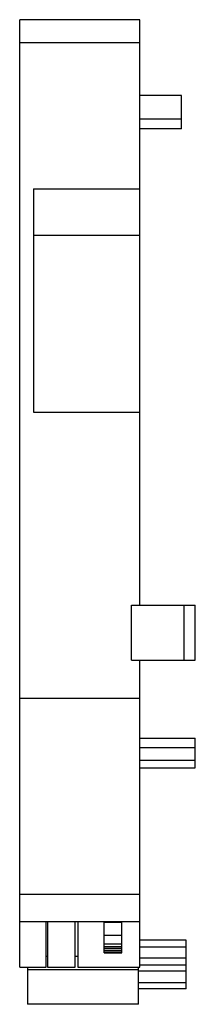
# Model space of a CAD drawing. Header units: millimetres. Extents: x 23.3 to 36, y 6.2 to 77.7.
import ezdxf

# ---------------------------------------------------------------- set-up
doc = ezdxf.new("R2010")
doc.units = ezdxf.units.MM
doc.header["$LTSCALE"] = 5.439501
doc.layers.get('0').update_dxf_attribs({"linetype": 'CONTINUOUS'})

msp = doc.modelspace()

# ---------------------------------------------------------------- linework, layer by layer
at = {"color": 7, "linetype": 'Continuous'}
for p, q in [((23.252, 8.876), (23.252, 77.676)), ((31.952, 77.676), (23.252, 77.676)), ((31.952, 35.156), (31.952, 77.676)), ((31.952, 75.986), (23.252, 75.986)), ((34.952, 72.176), (31.952, 72.176)), ((34.952, 69.755), (34.952, 72.176)), ((34.952, 70.446), (31.952, 70.446)), ((34.952, 69.755), (31.952, 69.755)), ((24.252, 65.406), (24.252, 49.176)), ((24.252, 65.406), (31.952, 65.406)), ((24.252, 62.026), (31.952, 62.026)), ((24.252, 49.176), (31.952, 49.176)), ((31.352, 35.156), (35.956, 35.156)), ((31.352, 31.176), (31.352, 35.156)), ((35.162, 31.176), (35.162, 35.156)), ((35.956, 31.176), (35.956, 35.156)), ((31.352, 31.176), (35.956, 31.176)), ((31.952, 8.876), (31.952, 31.176)), ((31.952, 28.376), (23.252, 28.376)), ((31.952, 25.516), (35.952, 25.516)), ((35.952, 23.356), (35.952, 25.516)), ((35.952, 24.805), (31.952, 24.805)), ((35.952, 23.894), (31.952, 23.894)), ((31.952, 23.356), (35.952, 23.356)), ((23.252, 14.176), (31.952, 14.176)), ((31.952, 12.176), (23.252, 12.176)), ((25.152, 8.876), (25.152, 12.176)), ((25.252, 12.176), (25.252, 8.876)), ((27.252, 8.876), (27.252, 12.176)), ((27.452, 12.176), (27.452, 8.876)), ((29.352, 9.929), (29.352, 12.176)), ((30.652, 9.929), (30.652, 12.176)), ((30.652, 12.116), (29.352, 12.116)), ((30.652, 11.176), (29.352, 11.176)), ((35.302, 10.844), (31.952, 10.844)), ((35.302, 7.311), (35.302, 10.844)), ((29.352, 10.569), (30.652, 10.569)), ((29.352, 10.379), (30.652, 10.379)), ((29.352, 10.256), (30.652, 10.256)), ((29.352, 10.119), (30.652, 10.119)), ((31.952, 10.357), (35.302, 10.357)), ((25.152, 9.676), (25.252, 9.676)), ((27.252, 9.676), (27.452, 9.676)), ((29.352, 9.99), (30.652, 9.99)), ((29.352, 9.929), (30.652, 9.929)), ((35.302, 9.52), (31.952, 9.52)), ((23.252, 8.876), (25.152, 8.876)), ((23.802, 8.876), (23.802, 6.179)), ((31.852, 8.673), (23.802, 8.673)), ((25.252, 8.876), (27.252, 8.876)), ((27.452, 8.876), (31.952, 8.876)), ((31.852, 6.179), (31.852, 8.876)), ((31.852, 8.603), (35.302, 8.603)), ((35.302, 9.033), (31.952, 9.033)), ((35.302, 7.741), (31.852, 7.741)), ((35.302, 7.311), (31.852, 7.311)), ((31.852, 6.179), (23.802, 6.179))]:
    msp.add_line(p, q, dxfattribs=at)

doc.saveas('drawing.dxf')
